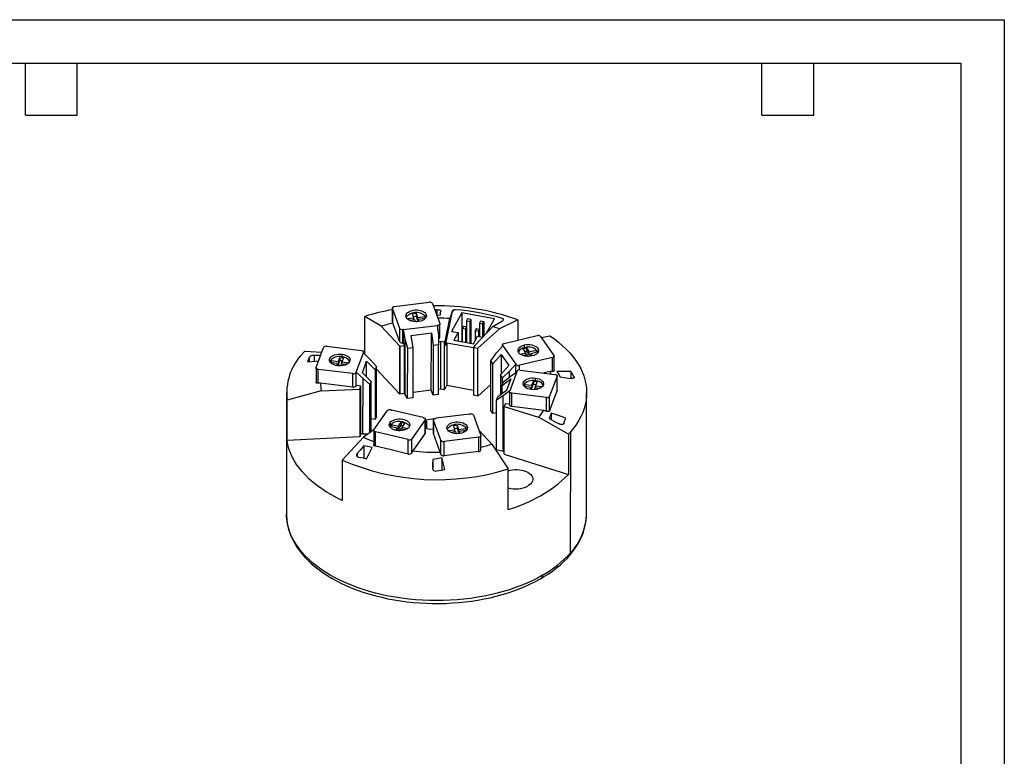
# Model space of a CAD drawing. Header units: millimetres. Extents: x 0 to 279, y 0 to 216.
# Tile 3 of 3: x 135 to 279, y 108 to 216. Entities that reach past the tile are written whole.
import ezdxf

# ---------------------------------------------------------------- set-up
doc = ezdxf.new("R2010")
doc.units = ezdxf.units.MM
doc.layers.add('TEXT', color=140, linetype='Continuous', lineweight=25)

msp = doc.modelspace()

# ---------------------------------------------------------------- linework, layer by layer
at = {"color": 7, "linetype": 'Continuous'}
for p, q in [((0, 215.9), (279.4, 215.9)), ((279.4, 215.9), (279.4, 0))]:
    msp.add_line(p, q, dxfattribs=at)
for p, q in [((189.69, 173.66), (189.69, 171.6)), ((190.78, 170.67), (189.7, 173.61)), ((189.7, 171.57), (189.7, 173.61)), ((190.01, 173.88), (195.1, 174.5)), ((195.57, 174.32), (196.65, 171.38)), ((196.2, 173.4), (195.92, 173.38)), ((196.2, 173.4), (196.2, 172.61)), ((185.67, 166.86), (185.68, 172.42)), ((188.06, 170.97), (185.68, 172.42)), ((191.85, 172.09), (192.86, 172.21)), ((192.97, 171.9), (192.25, 171.81)), ((192.63, 172.82), (193.16, 172.88)), ((192.86, 172.21), (192.63, 172.82)), ((192.79, 172.4), (193.16, 172.44)), ((192.86, 171.89), (192.86, 172.21)), ((193.07, 171.63), (192.97, 171.9)), ((193.16, 172.88), (193.38, 172.27)), ((193.16, 172.88), (193.16, 172.44)), ((193.16, 172.44), (193.38, 171.83)), ((193.38, 172.27), (194.44, 172.4)), ((193.38, 172.27), (193.38, 171.83)), ((193.38, 171.83), (193.5, 171.84)), ((194.5, 172.09), (193.5, 171.97)), ((193.5, 171.97), (193.61, 171.66)), ((193.5, 171.65), (193.5, 171.97)), ((194.44, 172.4), (194.54, 172.13)), ((194.44, 172.4), (194.44, 172.08)), ((194.64, 172.67), (194.64, 172.31)), ((196.2, 172.59), (196.73, 172.63)), ((197.49, 168.16), (198.45, 172.99)), ((197.49, 168.97), (198.11, 172.09)), ((198.45, 173.15), (198.11, 172.09)), ((199.9, 172.96), (198.37, 170.21)), ((198.45, 172.99), (198.45, 173.15)), ((199.9, 172.96), (199.89, 168.72)), ((204.66, 172.08), (199.9, 172.96)), ((200.71, 172.06), (200.55, 171.78)), ((200.55, 171.78), (201.03, 171.69)), ((200.55, 171.78), (200.55, 170.87)), ((201.18, 171.97), (200.71, 172.06)), ((201.03, 171.69), (201.18, 171.97)), ((201.18, 171.97), (201.18, 168.48)), ((203.47, 169.94), (204.66, 172.08)), ((204.41, 170.92), (205.85, 171.78)), ((208.08, 171.93), (205.38, 170.59)), ((208.08, 171.93), (208.08, 168.94)), ((188.06, 170.97), (190.8, 168.06)), ((189.7, 171.57), (189.7, 171.6)), ((190.78, 168.71), (189.78, 171.44)), ((190.78, 168.71), (190.78, 170.67)), ((191.35, 170.5), (191.25, 170.49)), ((191.25, 168.53), (191.25, 170.49)), ((191.35, 170.5), (196.24, 171.1)), ((191.56, 169.09), (191.35, 170.5)), ((191.35, 168.54), (191.35, 170.5)), ((196.34, 171.11), (196.24, 171.1)), ((196.24, 171.1), (196.45, 169.68)), ((196.34, 170.43), (196.34, 171.11)), ((196.66, 169.37), (196.66, 171.33)), ((200.1, 170.96), (199.94, 170.68)), ((199.94, 170.68), (200.42, 170.59)), ((199.94, 170.68), (199.94, 168.71)), ((200.57, 170.87), (200.1, 170.96)), ((200.42, 170.59), (200.57, 170.87)), ((200.42, 170.59), (200.42, 168.62)), ((200.57, 170.87), (200.57, 168.59)), ((201.03, 171.69), (201.03, 168.51)), ((204.41, 170.92), (201.78, 168.18)), ((202, 170.6), (201.85, 170.33)), ((201.85, 170.33), (202.32, 170.24)), ((201.85, 170.33), (201.85, 168.9)), ((202.48, 170.51), (202, 170.6)), ((202.23, 167.77), (205.38, 170.59)), ((202.32, 170.24), (202.48, 170.51)), ((202.61, 171.7), (202.46, 171.43)), ((202.46, 171.43), (202.93, 171.34)), ((202.46, 171.43), (202.46, 170.52)), ((202.48, 170.51), (202.48, 169.45)), ((203.09, 171.61), (202.61, 171.7)), ((202.93, 171.34), (203.09, 171.61)), ((202.93, 171.34), (202.93, 169.38)), ((203.09, 171.61), (203.08, 169.54)), ((191.55, 160.96), (191.56, 169.09)), ((191.94, 167.7), (191.56, 169.09)), ((192.47, 169.63), (195.41, 169.99)), ((192.74, 167.8), (192.47, 169.63)), ((195.4, 161.6), (195.41, 169.99)), ((195.41, 169.99), (195.68, 168.16)), ((196.45, 169.68), (196.48, 168.25)), ((197.33, 168.68), (197.49, 168.97)), ((197.49, 168.16), (197.49, 168.97)), ((198.37, 170.21), (199.32, 170.04)), ((199.32, 170.04), (198.71, 168.94)), ((198.71, 168.94), (201.57, 168.41)), ((199.32, 170.04), (199.32, 168.82)), ((201.57, 168.41), (202.18, 169.51)), ((202.18, 169.51), (202.92, 169.37)), ((202.32, 170.24), (202.32, 169.48)), ((206.09, 168.47), (210.91, 169.6)), ((211.43, 169.47), (213.38, 166.68)), ((211.54, 169.31), (212.78, 169.57)), ((178.52, 164.93), (179.59, 167.87)), ((180.07, 168.05), (185.15, 167.42)), ((190.8, 168.06), (190.79, 161.04)), ((190.8, 168.06), (191.49, 168.15)), ((190.8, 168.06), (190.8, 168.06)), ((190.8, 161.04), (190.8, 168.06)), ((191.35, 168.54), (191.25, 168.53)), ((191.49, 168.15), (191.35, 168.54)), ((191.49, 161.13), (191.49, 168.15)), ((191.93, 160.41), (191.94, 167.7)), ((192.74, 167.8), (191.94, 167.7)), ((192.74, 160.51), (192.74, 167.8)), ((195.68, 168.16), (195.67, 160.87)), ((196.48, 168.25), (195.68, 168.16)), ((196.47, 168.75), (196.74, 168.78)), ((196.48, 160.97), (196.48, 168.25)), ((196.74, 168.78), (197.33, 168.68)), ((196.74, 168.78), (196.74, 161.77)), ((197.32, 161.66), (197.33, 168.68)), ((197.69, 168.52), (197.49, 168.16)), ((201.61, 167.79), (197.69, 168.52)), ((197.69, 168.52), (197.69, 162.32)), ((201.78, 168.18), (201.61, 167.88)), ((201.61, 167.88), (202.23, 167.77)), ((201.61, 167.88), (201.61, 160.86)), ((202.22, 160.75), (202.23, 167.77)), ((204.97, 167.06), (205.9, 168.12)), ((205.84, 168.26), (205.84, 168.04)), ((205.9, 168.12), (205.86, 168.17)), ((205.86, 168.07), (205.86, 168.17)), ((205.9, 168.12), (207.78, 165.44)), ((208.86, 167.68), (209.36, 167.8)), ((209.27, 167.1), (208.86, 167.68)), ((209.06, 167.82), (209.06, 168.23)), ((209.36, 167.8), (209.77, 167.22)), ((209.36, 167.8), (209.36, 167.36)), ((209.77, 167.22), (210.77, 167.45)), ((210.77, 167.45), (210.97, 167.16)), ((210.77, 167.45), (210.77, 167.12)), ((176.84, 167.32), (179.33, 167.16)), ((177.5, 166.4), (177.5, 165.77)), ((178.21, 166.71), (178.21, 165.84)), ((181.78, 165.81), (182, 166.42)), ((182, 166.42), (182.53, 166.36)), ((182, 166.42), (182, 165.98)), ((182.3, 166.88), (182.3, 166.48)), ((182.53, 166.36), (182.31, 165.75)), ((184.41, 164.26), (185.44, 167.09)), ((185.46, 167.15), (185.44, 167.09)), ((185.44, 167.09), (186.42, 166.12)), ((185.46, 167.07), (185.46, 167.15)), ((185.47, 167.06), (185.47, 167.19)), ((186.42, 166.12), (187.36, 165.06)), ((204.11, 165.9), (204.97, 167.06)), ((204.42, 165.46), (205.63, 166.84)), ((205.63, 166.84), (205.62, 163.94)), ((205.63, 166.84), (206.75, 165.23)), ((213.15, 166.38), (208.33, 165.26)), ((208.42, 166.91), (209.27, 167.1)), ((209.47, 166.81), (208.87, 166.67)), ((209.13, 167.3), (209.36, 167.36)), ((209.27, 167.1), (209.27, 166.77)), ((209.36, 167.36), (209.77, 166.78)), ((209.65, 166.56), (209.47, 166.81)), ((209.77, 166.78), (209.77, 167.22)), ((209.77, 166.78), (209.97, 166.83)), ((210.97, 167.16), (209.97, 166.93)), ((209.97, 166.93), (210.19, 166.62)), ((209.97, 166.93), (209.97, 166.58)), ((213.15, 164.34), (213.15, 166.38)), ((213.4, 164.48), (213.41, 166.59)), ((178.51, 164.88), (178.51, 162.77)), ((178.82, 162.62), (178.83, 164.65)), ((183.91, 164.03), (178.83, 164.65)), ((180.63, 165.68), (180.72, 165.94)), ((181.67, 165.51), (180.66, 165.63)), ((180.72, 165.94), (181.78, 165.81)), ((180.72, 165.94), (180.72, 165.62)), ((181.56, 165.21), (181.67, 165.51)), ((181.67, 165.19), (181.67, 165.51)), ((181.67, 165.39), (181.78, 165.37)), ((181.78, 165.37), (182, 165.98)), ((181.78, 165.81), (181.78, 165.37)), ((182, 165.98), (182.38, 165.94)), ((182.2, 165.44), (182.1, 165.17)), ((182.92, 165.36), (182.2, 165.44)), ((182.31, 165.75), (183.31, 165.63)), ((182.31, 165.43), (182.31, 165.75)), ((185.3, 164.16), (185.92, 165.85)), ((185.92, 165.85), (187.19, 164.6)), ((185.92, 163.55), (185.92, 165.85)), ((187.36, 165.06), (187.19, 164.6)), ((187.19, 164.6), (187.19, 157.31)), ((187.35, 157.77), (187.36, 165.06)), ((187.36, 164.7), (190.79, 161.04)), ((204.42, 165.46), (204.11, 165.9)), ((204.11, 158.61), (204.11, 165.9)), ((204.41, 158.17), (204.42, 165.46)), ((206.75, 165.23), (205.54, 163.85)), ((207.78, 165.44), (206.85, 164.38)), ((207.77, 164.19), (207.78, 165.44)), ((207.81, 165.38), (207.78, 165.44)), ((207.81, 164.22), (207.81, 165.38)), ((208.33, 164.56), (208.33, 165.26)), ((208.44, 164.55), (213.53, 163.93)), ((183.91, 162.07), (183.91, 164.03)), ((184.41, 164.26), (184.39, 164.21)), ((184.39, 162.25), (184.39, 164.21)), ((185.39, 163.3), (184.41, 164.26)), ((184.41, 162.3), (184.41, 164.26)), ((186.57, 162.9), (185.3, 164.16)), ((185.38, 155.17), (185.39, 163.3)), ((186.4, 162.43), (185.39, 163.3)), ((205.85, 163.41), (205.54, 163.85)), ((205.54, 163.85), (205.54, 160.9)), ((205.78, 162.31), (207.05, 163.25)), ((206.85, 164.38), (205.85, 163.41)), ((205.85, 162.51), (205.85, 163.41)), ((205.95, 162.77), (206.97, 163.59)), ((207.05, 163.25), (206.43, 161.55)), ((206.85, 163.5), (206.85, 164.38)), ((207.94, 164.32), (206.91, 161.49)), ((206.97, 163.59), (207.94, 164.32)), ((207.94, 164.32), (207.97, 164.38)), ((210.67, 162.98), (210.67, 163.39)), ((212.81, 164.34), (211.89, 164.13)), ((213.83, 163.65), (212.75, 160.71)), ((213.83, 161.54), (213.83, 163.65)), ((213.84, 161.59), (213.84, 163.7)), ((215.84, 164.34), (215.84, 163.34)), ((216.31, 163.62), (216.31, 163.42)), ((183.91, 162.07), (179.18, 162.65)), ((179.24, 161.49), (184.92, 161.77)), ((184.41, 162.3), (184.39, 162.25)), ((185.09, 162.22), (184.41, 162.3)), ((184.92, 161.77), (185.09, 162.22)), ((184.92, 161.77), (184.92, 154.76)), ((185.08, 155.2), (185.09, 162.22)), ((186.39, 155.36), (186.4, 162.43)), ((186.57, 162.9), (186.4, 162.43)), ((186.57, 155.62), (186.57, 162.9)), ((196.74, 161.77), (196.48, 161.73)), ((197.32, 161.66), (196.74, 161.77)), ((197.32, 161.66), (197.69, 162.32)), ((197.69, 162.32), (201.61, 161.59)), ((204.11, 162.44), (202.22, 160.75)), ((205.78, 162.31), (205.95, 162.77)), ((205.78, 161.07), (205.78, 162.31)), ((209, 162.18), (209.09, 162.45)), ((210.04, 162.02), (209.03, 162.14)), ((209.09, 162.45), (210.15, 162.32)), ((209.09, 162.45), (209.09, 162.13)), ((209.93, 161.71), (210.04, 162.02)), ((210.04, 161.7), (210.04, 162.02)), ((210.04, 161.89), (210.15, 161.88)), ((210.15, 162.32), (210.38, 162.93)), ((210.15, 161.88), (210.38, 162.49)), ((210.15, 162.32), (210.15, 161.88)), ((210.38, 162.93), (210.9, 162.87)), ((210.38, 162.93), (210.38, 162.49)), ((210.38, 162.49), (210.75, 162.44)), ((210.57, 161.95), (210.47, 161.68)), ((211.29, 161.86), (210.57, 161.95)), ((210.9, 162.87), (210.68, 162.26)), ((210.68, 162.26), (211.68, 162.13)), ((210.68, 161.94), (210.68, 162.26)), ((174.17, 161.26), (174.16, 143.5)), ((179.24, 161.49), (174.26, 160.15)), ((190.79, 161.04), (190.8, 161.04)), ((191.49, 161.13), (190.8, 161.04)), ((191.55, 160.96), (191.49, 161.13)), ((191.93, 160.41), (191.55, 160.96)), ((192.74, 160.51), (191.93, 160.41)), ((195.4, 161.6), (192.74, 161.28)), ((195.67, 160.87), (195.4, 161.6)), ((196.48, 160.97), (195.67, 160.87)), ((202.22, 160.75), (201.61, 160.86)), ((205.93, 160.77), (204.98, 160.14)), ((204.98, 160.14), (205.16, 160.61)), ((206.43, 161.55), (205.16, 160.61)), ((205.92, 152.64), (205.93, 160.77)), ((206.91, 161.49), (205.93, 160.77)), ((206.88, 161.39), (206.87, 159.43)), ((206.88, 161.44), (206.91, 161.49)), ((212.28, 160.53), (207.19, 161.16)), ((207.19, 159.2), (207.19, 161.16)), ((212.28, 158.5), (212.28, 160.53)), ((212.75, 158.6), (212.75, 160.71)), ((218.16, 143.46), (218.17, 161.22)), ((174.25, 154.22), (174.26, 160.15)), ((204.98, 152.86), (204.98, 160.14)), ((206.22, 159.62), (206.07, 159.22)), ((206.07, 152.21), (206.07, 159.22)), ((206.07, 159.22), (211.11, 157.64)), ((206.87, 159.54), (206.22, 159.62)), ((211.92, 158.62), (207.19, 159.2)), ((187.19, 157.31), (186.57, 157.39)), ((186.99, 155.79), (188.94, 158.57)), ((187.35, 157.77), (187.19, 157.31)), ((189.46, 158.7), (189.55, 158.68)), ((194.19, 157.59), (189.55, 158.68)), ((194.19, 157.59), (194.28, 157.57)), ((194.53, 155.4), (194.53, 157.36)), ((196.02, 157.48), (196.12, 157.49)), ((201.01, 158.09), (196.12, 157.49)), ((201.01, 158.09), (201.11, 158.1)), ((201.58, 157.93), (202.67, 154.99)), ((204.41, 158.17), (204.11, 158.61)), ((204.98, 158.31), (204.41, 158.17)), ((215.51, 155.16), (211.11, 157.64)), ((212.96, 158.26), (212.96, 157.3)), ((189.29, 156.33), (189.35, 156.45)), ((189.35, 156.85), (189.35, 156.45)), ((189.39, 156.27), (189.59, 156.56)), ((190.39, 156.03), (189.39, 156.27)), ((189.59, 156.56), (190.59, 156.32)), ((189.59, 156.56), (189.59, 156.22)), ((190.18, 155.73), (190.39, 156.03)), ((190.39, 156.03), (190.39, 155.69)), ((190.39, 155.93), (190.59, 155.88)), ((190.59, 156.32), (191, 156.9)), ((190.59, 155.88), (191, 156.46)), ((190.59, 155.88), (190.59, 156.32)), ((190.89, 155.92), (190.71, 155.66)), ((191.49, 155.78), (190.89, 155.92)), ((191, 156.9), (191.5, 156.79)), ((191, 156.9), (191, 156.46)), ((191, 156.46), (191.24, 156.41)), ((191.5, 156.79), (191.1, 156.21)), ((191.1, 156.21), (191.94, 156.01)), ((191.1, 156.21), (191.1, 155.87)), ((194.5, 157.27), (192.55, 154.49)), ((194.5, 155.31), (194.5, 157.27)), ((194.56, 157.28), (194.53, 157.31)), ((195.19, 155.84), (194.53, 155.99)), ((194.56, 155.98), (194.56, 157.28)), ((194.77, 157.01), (194.56, 157.28)), ((194.77, 155.93), (194.77, 157.01)), ((195.71, 155.9), (195.19, 155.84)), ((195.71, 157.26), (195.71, 155.3)), ((195.71, 155.25), (195.72, 157.21)), ((196.8, 154.27), (195.72, 157.21)), ((198.65, 156.42), (199.17, 156.48)), ((198.87, 155.81), (198.65, 156.42)), ((198.8, 156), (199.17, 156.04)), ((199.17, 156.48), (199.4, 155.87)), ((199.17, 156.48), (199.17, 156.04)), ((199.17, 156.04), (199.4, 155.43)), ((199.4, 155.87), (200.45, 156)), ((200.45, 156), (200.55, 155.73)), ((200.45, 156), (200.45, 155.68)), ((200.66, 155.91), (200.66, 156.28)), ((184.92, 154.76), (174.25, 154.22)), ((182.33, 151.37), (185.48, 154.71)), ((185.08, 155.2), (184.92, 154.76)), ((185.38, 155.17), (185.08, 155.2)), ((186.1, 155.15), (185.38, 155.17)), ((186.99, 155.79), (185.48, 154.71)), ((186.57, 155.62), (186.5, 155.44)), ((186.96, 155.7), (186.96, 153.63)), ((192.03, 154.36), (187.21, 155.49)), ((187.21, 153.38), (187.21, 155.49)), ((192.55, 152.45), (192.55, 154.49)), ((194.5, 155.31), (192.69, 152.72)), ((196.72, 152.52), (195.71, 155.25)), ((202.36, 154.71), (197.27, 154.09)), ((197.87, 155.69), (198.87, 155.81)), ((198.98, 155.5), (198.26, 155.42)), ((198.87, 155.49), (198.87, 155.81)), ((199.08, 155.23), (198.98, 155.5)), ((199.4, 155.87), (199.4, 155.43)), ((199.4, 155.43), (199.51, 155.45)), ((200.52, 155.69), (199.51, 155.57)), ((199.51, 155.57), (199.62, 155.27)), ((199.51, 155.25), (199.51, 155.57)), ((202.36, 152.6), (202.36, 154.71)), ((204.29, 153.7), (202.4, 155.7)), ((202.67, 152.88), (202.67, 154.94)), ((215.51, 155.16), (215.5, 149.24)), ((215.82, 137.77), (215.84, 155.53)), ((185.49, 153.45), (185.49, 151.65)), ((192.03, 152.25), (192.03, 154.36)), ((196.8, 152.23), (196.8, 154.27)), ((197.27, 151.98), (197.27, 154.09)), ((204.29, 153.7), (206.67, 150.06)), ((184.52, 152.34), (184.52, 151.9)), ((196.94, 151.68), (196.94, 149.89)), ((205.92, 152.64), (204.98, 152.86)), ((206.07, 152.62), (205.92, 152.64)), ((206.07, 152.21), (215.5, 149.24)), ((182.33, 151.37), (182.32, 145.45)), ((195.64, 151.47), (195.64, 149.95)), ((206.67, 144.14), (206.67, 150.06))]:
    msp.add_line(p, q)
at = {"flags": 128}
for points in [[(189.7, 173.61), (189.69, 173.65), (189.7, 173.7), (189.72, 173.74), (189.76, 173.78), (189.81, 173.82), (189.87, 173.85), (189.94, 173.87), (190.01, 173.88)], [(191.71, 172.32), (191.68, 172.48), (191.7, 172.63), (191.77, 172.79), (191.88, 172.93), (192.04, 173.06), (192.24, 173.17), (192.48, 173.26), (192.73, 173.32), (193, 173.36), (193.28, 173.36), (193.55, 173.33), (193.81, 173.28), (194.05, 173.2), (194.26, 173.09), (194.43, 172.97), (194.56, 172.83), (194.64, 172.67)], [(196.2, 173.4), (196.32, 173.4), (196.43, 173.4), (196.54, 173.38), (196.63, 173.36), (196.71, 173.33), (196.76, 173.29), (196.8, 173.25), (196.8, 173.21)], [(196.73, 172.63), (196.77, 172.95), (196.8, 173.21)], [(194.64, 172.67), (194.68, 172.51), (194.66, 172.35), (194.59, 172.2), (194.47, 172.06), (194.31, 171.93), (194.11, 171.81), (193.88, 171.73), (193.62, 171.67), (193.35, 171.63), (193.07, 171.63), (192.8, 171.66), (192.54, 171.71), (192.3, 171.79), (192.09, 171.9), (191.92, 172.02), (191.79, 172.16), (191.71, 172.32)], [(189.78, 171.44), (189.74, 171.51), (189.7, 171.57)], [(196.65, 171.38), (196.66, 171.34), (196.65, 171.29), (196.63, 171.25), (196.59, 171.21), (196.54, 171.17), (196.48, 171.14), (196.42, 171.12), (196.34, 171.11)], [(212.78, 169.57), (213.44, 169.11), (214.06, 168.63), (214.65, 168.13), (215.19, 167.62), (215.69, 167.1), (216.15, 166.56), (216.56, 166), (216.93, 165.44), (217.25, 164.87), (217.53, 164.29), (217.75, 163.71), (217.93, 163.11), (218.06, 162.52), (218.14, 161.92), (218.17, 161.32), (218.16, 160.72), (218.09, 160.12), (217.97, 159.52), (217.81, 158.93), (217.6, 158.34), (217.34, 157.76), (217.03, 157.19), (216.68, 156.62), (216.28, 156.07), (215.84, 155.53)], [(205.86, 168.17), (205.84, 168.21), (205.84, 168.26), (205.84, 168.31), (205.87, 168.35), (205.91, 168.39), (205.96, 168.42), (206.02, 168.45), (206.09, 168.47)], [(210.18, 166.62), (209.92, 166.58), (209.64, 166.56), (209.37, 166.57), (209.1, 166.61), (208.85, 166.68), (208.63, 166.78), (208.44, 166.89), (208.29, 167.03), (208.18, 167.18), (208.13, 167.33), (208.13, 167.49), (208.17, 167.65), (208.27, 167.8), (208.41, 167.94), (208.59, 168.06), (208.81, 168.16), (209.06, 168.23)], [(209.06, 168.23), (209.32, 168.28), (209.6, 168.29), (209.87, 168.28), (210.14, 168.24), (210.39, 168.17), (210.61, 168.07), (210.8, 167.96), (210.95, 167.82), (211.06, 167.67), (211.11, 167.52), (211.12, 167.36), (211.07, 167.2), (210.97, 167.05), (210.83, 166.91), (210.65, 166.79), (210.43, 166.69), (210.18, 166.62)], [(177.5, 166.4), (177.35, 166.03), (177.23, 165.74)], [(179.15, 166.67), (178.86, 166.68), (178.21, 166.71)], [(181.68, 165.19), (181.42, 165.24), (181.17, 165.31), (180.95, 165.41), (180.77, 165.53), (180.63, 165.67), (180.54, 165.82), (180.49, 165.98), (180.5, 166.14), (180.56, 166.29), (180.66, 166.44), (180.81, 166.58), (181.01, 166.69), (181.23, 166.78), (181.48, 166.85), (181.75, 166.89), (182.03, 166.9), (182.3, 166.88)], [(182.3, 166.88), (182.56, 166.84), (182.81, 166.76), (183.03, 166.66), (183.21, 166.54), (183.35, 166.4), (183.44, 166.25), (183.49, 166.1), (183.48, 165.94), (183.42, 165.78), (183.32, 165.63), (183.17, 165.5), (182.97, 165.38), (182.75, 165.29), (182.5, 165.22), (182.23, 165.18), (181.95, 165.17), (181.68, 165.19)], [(185.15, 167.42), (185.23, 167.41), (185.3, 167.38), (185.36, 167.36), (185.41, 167.32), (185.44, 167.28), (185.46, 167.24), (185.47, 167.19), (185.46, 167.15)], [(213.38, 166.68), (213.4, 166.64), (213.41, 166.59), (213.4, 166.55), (213.37, 166.5), (213.34, 166.46), (213.29, 166.43), (213.22, 166.4), (213.15, 166.38)], [(177.23, 165.74), (178.47, 165.86), (178.87, 165.9)], [(178.83, 164.65), (178.75, 164.67), (178.68, 164.69), (178.62, 164.72), (178.57, 164.75), (178.54, 164.79), (178.52, 164.84), (178.51, 164.88), (178.52, 164.93)], [(210.05, 161.7), (209.78, 161.74), (209.54, 161.82), (209.32, 161.92), (209.14, 162.04), (209, 162.18), (208.91, 162.33), (208.86, 162.49), (208.87, 162.65), (208.93, 162.8), (209.03, 162.95), (209.19, 163.08), (209.38, 163.2), (209.6, 163.29), (209.85, 163.36), (210.12, 163.4), (210.4, 163.41), (210.67, 163.39)], [(210.67, 163.39), (210.94, 163.34), (211.18, 163.27), (211.4, 163.17), (211.58, 163.05), (211.72, 162.91), (211.81, 162.76), (211.86, 162.6), (211.85, 162.44), (211.79, 162.29), (211.69, 162.14), (211.53, 162), (211.34, 161.89), (211.12, 161.8), (210.87, 161.73), (210.6, 161.69), (210.32, 161.68), (210.05, 161.7)], [(212.93, 164), (212.91, 164.05), (212.81, 164.34)], [(213.15, 164.34), (212.96, 164.34), (212.81, 164.34)], [(213.4, 164.48), (213.4, 164.48), (213.39, 164.44), (213.37, 164.41), (213.28, 164.36), (213.15, 164.34)], [(213.53, 163.93), (213.6, 163.91), (213.67, 163.89), (213.73, 163.86), (213.78, 163.83), (213.81, 163.78), (213.84, 163.74), (213.84, 163.7), (213.83, 163.65)], [(215.84, 164.34), (214.67, 164.34), (213.8, 164.34)], [(213.8, 164.34), (214.08, 163.91), (214.3, 163.57)], [(214.3, 163.57), (215.19, 163.44), (215.91, 163.33)], [(216.31, 163.62), (216.05, 164.03), (215.84, 164.34)], [(216.31, 163.62), (216.34, 163.55), (216.35, 163.49), (216.33, 163.43), (216.28, 163.38), (216.21, 163.35), (216.12, 163.33), (216.02, 163.32), (215.91, 163.33)], [(178.82, 162.62), (178.68, 162.62), (178.57, 162.66), (178.54, 162.69), (178.51, 162.73), (178.51, 162.77)], [(179.18, 162.65), (178.98, 162.63), (178.82, 162.62)], [(207.19, 161.16), (207.12, 161.18), (207.05, 161.2), (206.99, 161.23), (206.94, 161.26), (206.9, 161.3), (206.88, 161.35), (206.88, 161.39), (206.88, 161.44)], [(213.83, 161.54), (213.23, 159.94), (212.75, 158.6)], [(213.84, 161.59), (213.84, 161.58), (213.83, 161.54)], [(207.19, 159.2), (207.12, 159.22), (207.05, 159.24), (206.99, 159.27), (206.94, 159.3), (206.9, 159.34), (206.88, 159.39), (206.87, 159.43)], [(189.35, 156.85), (189.48, 157), (189.65, 157.12), (189.86, 157.23), (190.1, 157.31), (190.35, 157.37), (190.63, 157.39), (190.9, 157.39), (191.18, 157.36), (191.43, 157.3), (191.67, 157.21), (191.87, 157.1), (192.03, 156.97), (192.15, 156.83), (192.22, 156.67), (192.24, 156.52), (192.21, 156.36), (192.14, 156.2)], [(194.28, 157.57), (194.35, 157.55), (194.41, 157.52), (194.46, 157.49), (194.5, 157.45), (194.52, 157.4), (194.53, 157.36), (194.52, 157.31), (194.5, 157.27)], [(195.72, 157.21), (195.71, 157.25), (195.71, 157.3), (195.74, 157.34), (195.77, 157.38), (195.82, 157.42), (195.88, 157.45), (195.95, 157.47), (196.02, 157.48)], [(212.28, 158.5), (212.08, 158.57), (211.92, 158.62)], [(212.75, 158.6), (212.73, 158.56), (212.69, 158.52), (212.64, 158.49), (212.58, 158.47), (212.43, 158.46), (212.28, 158.5)], [(212.96, 158.26), (212.81, 157.81), (212.69, 157.45)], [(212.69, 157.45), (213.48, 157.02), (214.14, 156.67)], [(215.11, 157.52), (213.88, 157.95), (212.96, 158.26)], [(214.85, 156.76), (215, 157.19), (215.11, 157.52)], [(192.14, 156.2), (192.01, 156.06), (191.84, 155.93), (191.63, 155.83), (191.39, 155.75), (191.13, 155.69), (190.86, 155.66), (190.58, 155.67), (190.31, 155.7), (190.06, 155.76), (189.82, 155.85), (189.62, 155.95), (189.46, 156.08), (189.34, 156.23), (189.27, 156.38), (189.24, 156.54), (189.27, 156.7), (189.35, 156.85)], [(197.72, 155.92), (197.69, 156.08), (197.71, 156.24), (197.78, 156.39), (197.9, 156.54), (198.06, 156.67), (198.26, 156.78), (198.49, 156.86), (198.75, 156.92), (199.02, 156.96), (199.29, 156.96), (199.57, 156.94), (199.83, 156.88), (200.07, 156.8), (200.27, 156.7), (200.45, 156.57), (200.58, 156.43), (200.66, 156.28)], [(200.66, 156.28), (200.69, 156.12), (200.67, 155.96), (200.6, 155.8), (200.49, 155.66), (200.32, 155.53), (200.12, 155.42), (199.89, 155.33), (199.64, 155.27), (199.37, 155.24), (199.09, 155.23), (198.82, 155.26), (198.56, 155.31), (198.32, 155.39), (198.11, 155.5), (197.94, 155.62), (197.81, 155.76), (197.72, 155.92)], [(214.85, 156.76), (214.82, 156.7), (214.75, 156.64), (214.67, 156.6), (214.57, 156.58), (214.47, 156.58), (214.36, 156.59), (214.24, 156.63), (214.14, 156.67)], [(187.21, 155.49), (187.14, 155.51), (187.08, 155.54), (187.03, 155.57), (186.99, 155.61), (186.97, 155.65), (186.96, 155.7), (186.97, 155.74), (186.99, 155.79)], [(194.53, 155.4), (194.52, 155.35), (194.5, 155.31)], [(195.71, 155.25), (195.71, 155.29), (195.71, 155.3)], [(202.67, 154.99), (202.67, 154.94), (202.67, 154.9), (202.65, 154.85), (202.61, 154.81), (202.56, 154.78), (202.5, 154.75), (202.43, 154.72), (202.36, 154.71)], [(182.32, 145.45), (181.53, 145.83), (180.77, 146.25), (180.05, 146.68), (179.36, 147.13), (178.71, 147.59), (178.1, 148.08), (177.52, 148.58), (176.99, 149.1), (176.5, 149.63), (176.06, 150.17), (175.66, 150.72), (175.31, 151.29), (175, 151.86), (174.74, 152.45), (174.53, 153.03), (174.37, 153.63), (174.25, 154.22)], [(185.49, 153.45), (184.96, 152.84), (184.52, 152.34)], [(186.72, 153.22), (186.04, 153.35), (185.49, 153.45)], [(185.9, 151.57), (186.37, 152.52), (186.72, 153.22)], [(187.21, 153.38), (187.14, 153.4), (187.08, 153.43), (187.03, 153.47), (186.99, 153.52), (186.96, 153.63), (186.96, 153.63)], [(192.03, 152.25), (189.33, 152.92), (187.21, 153.38)], [(184.73, 151.79), (185.39, 151.67), (185.9, 151.57)], [(192.69, 152.72), (192.61, 152.57), (192.55, 152.45)], [(196.94, 151.68), (196.22, 151.56), (195.64, 151.47)], [(196.8, 152.23), (196.75, 152.39), (196.72, 152.52)], [(197.4, 149.96), (197.14, 150.95), (196.94, 151.68)], [(202.36, 152.6), (199.51, 152.29), (197.27, 151.98)], [(195.64, 151.47), (195.6, 150.75), (195.56, 150.17)], [(196.17, 149.77), (196.86, 149.88), (197.4, 149.96)], [(206.67, 149.81), (206.98, 149.89), (207.32, 149.95), (207.66, 149.98), (208.01, 149.98), (208.36, 149.95), (208.69, 149.89), (209.01, 149.81), (209.3, 149.7), (209.56, 149.57), (209.79, 149.41), (209.98, 149.24), (210.13, 149.06), (210.22, 148.87), (210.27, 148.67), (210.27, 148.47), (210.22, 148.27), (210.13, 148.07), (209.98, 147.89), (209.79, 147.72), (209.56, 147.57)], [(174.16, 143.55), (174.16, 143.27), (174.2, 142.69), (174.28, 142.12), (174.4, 141.55), (174.56, 140.98), (174.76, 140.42), (175, 139.86), (175.28, 139.31), (175.61, 138.76), (175.97, 138.23), (176.37, 137.7), (176.82, 137.19), (177.29, 136.69), (177.81, 136.2), (178.36, 135.73), (178.95, 135.27), (179.56, 134.83), (180.21, 134.4), (180.89, 134), (181.6, 133.61), (182.34, 133.24), (183.1, 132.89), (183.89, 132.56), (184.7, 132.26), (185.53, 131.97), (186.38, 131.71), (187.25, 131.47), (188.13, 131.25), (189.03, 131.05), (189.94, 130.88), (190.87, 130.73), (191.8, 130.61), (192.75, 130.51), (193.69, 130.43), (194.65, 130.38), (195.6, 130.35), (196.56, 130.35), (197.52, 130.37), (198.47, 130.42), (199.42, 130.49), (200.36, 130.58), (201.3, 130.7), (202.22, 130.85), (203.14, 131.01), (204.04, 131.2), (204.93, 131.42), (205.8, 131.65), (206.65, 131.91), (207.48, 132.19), (208.3, 132.5), (209.09, 132.82), (209.85, 133.17), (210.6, 133.53), (211.31, 133.91), (211.51, 134.03)], [(211.71, 134.48), (210.98, 134.08), (210.21, 133.69), (209.41, 133.33), (208.59, 132.99), (207.73, 132.67), (206.86, 132.37), (205.96, 132.1), (205.04, 131.85), (204.1, 131.62), (203.14, 131.42), (202.17, 131.25), (201.18, 131.1), (200.19, 130.98), (199.18, 130.89), (198.17, 130.82), (197.16, 130.78), (196.14, 130.77), (195.12, 130.78), (194.11, 130.83), (193.1, 130.9), (192.09, 130.99), (191.1, 131.11), (190.11, 131.26), (189.14, 131.44), (188.18, 131.64), (187.24, 131.87), (186.32, 132.12), (185.42, 132.39), (184.55, 132.69), (183.7, 133.01), (182.87, 133.36), (182.07, 133.72), (181.31, 134.11), (180.57, 134.52), (179.87, 134.95), (179.21, 135.39), (178.58, 135.85), (177.98, 136.33), (177.43, 136.82), (176.92, 137.33), (176.44, 137.85), (176.01, 138.39), (175.63, 138.93), (175.28, 139.48), (174.98, 140.05), (174.73, 140.62), (174.52, 141.19), (174.36, 141.77), (174.25, 142.36), (174.18, 142.94), (174.16, 143.5)], [(211.51, 134.03), (211.87, 134.24), (212.53, 134.66), (213.16, 135.1), (213.76, 135.55), (214.32, 136.02), (214.85, 136.5), (215.35, 137), (215.81, 137.52), (216.22, 138.04), (216.6, 138.58), (216.94, 139.13), (217.24, 139.68), (217.5, 140.25), (217.71, 140.81), (217.88, 141.39), (218.01, 141.96), (218.1, 142.54), (218.15, 143.12), (218.15, 143.42)], [(218.16, 143.46), (218.16, 143.44), (218.16, 143.42)]]:
    msp.add_lwpolyline(points, dxfattribs=at)
for centre, radius, start, end in [((195.36, 141.27), 32.63, 99.997, 107.2633), ((195.21, 174.06), 0.45, 35.0946, 103.6172), ((196.38, 139.27), 34.69, 70.2787, 91.1047), ((198.91, 172.84), 0.556, 93.5458, 146.0498), ((199.05, 172.79), 0.634, 105.9747, 161.6917), ((196.52, 141.08), 32.4, 73.1295, 85.8182), ((193.18, 171.17), 1.84, 37.4768, 142.4192), ((196.16, 142.87), 29.29, 86.1737, 89.5978), ((205.79, 171.95), 0.189, 290.7073, 45.748), ((205.61, 171.89), 0.366, 0.5132, 33.3149), ((195.28, 147.88), 24.19, 103.1426, 107.353), ((191.15, 170.93), 0.45, 215.0946, 283.6172), ((197.69, 149.94), 22.03, 69.5803, 72.2288), ((196.41, 169.42), 0.254, 282.1621, 348.7383), ((211.06, 169.09), 0.527, 45.603, 106.7666), ((179.96, 167.61), 0.449, 76.2951, 144.8716), ((191.15, 168.97), 0.45, 215.0946, 283.6172), ((209.2, 166.64), 1.19, 96.9239, 150.5917), ((209.66, 166.15), 1.78, 37.0568, 109.786), ((182.6, 161.16), 8.4, 136.4296, 186.947), ((185.96, 158.74), 12.52, 136.7587, 139.0029), ((178.13, 165.92), 0.799, 84.2656, 142.4017), ((181.9, 164.83), 1.7, 76.2953, 143.65), ((182.33, 165.19), 1.29, 29.8819, 91.4327), ((208.18, 165.76), 0.527, 225.603, 286.7666), ((208.33, 164.12), 0.45, 76.2788, 144.8014), ((184.02, 164.47), 0.449, 256.2951, 324.8716), ((184.88, 162.35), 5.7, 176.9403, 188.6359), ((184.02, 162.51), 0.449, 256.2951, 324.8716), ((210.27, 161.33), 1.7, 76.2685, 143.6341), ((210.7, 161.7), 1.29, 29.8623, 91.4011), ((212.39, 160.97), 0.45, 256.2788, 324.8014), ((189.3, 158.2), 0.527, 73.1508, 134.349), ((196.11, 151.7), 5.7, 93.3863, 105.1278), ((201.22, 157.67), 0.45, 35.1647, 103.6336), ((204.53, 163.85), 9.05, 316.6453, 324.6811), ((190.72, 155.16), 1.88, 38.3012, 136.76), ((199.19, 154.77), 1.84, 37.4781, 142.4179), ((193.93, 172.79), 19.96, 244.9516, 249.5666), ((192.18, 154.86), 0.527, 253.1508, 314.349), ((206.39, 163.74), 12.52, 316.7587, 319.0029), ((197.17, 154.53), 0.45, 215.1647, 283.6336), ((197.08, 176.74), 24.14, 283.3845, 287.3553), ((184.75, 152.12), 0.323, 135.0423, 267.4151), ((192.16, 152.69), 0.461, 253.733, 328.2431), ((196.19, 181.63), 29.12, 263.0962, 271.046), ((197.18, 152.39), 0.419, 202.3107, 281.9761), ((202.37, 152.89), 0.294, 266.9691, 357.5677), ((196.27, 183.75), 35.26, 246.7003, 287.1514), ((196.04, 150.22), 0.473, 185.8631, 286.2294), ((201.15, 163.89), 20.51, 285.5956, 314.399), ((207.82, 150.97), 3.83, 252.4333, 297.0737), ((209.42, 143.73), 8.74, 317.0663, 358.0139), ((203.9, 148.46), 16.01, 299.2054, 318.109), ((211.21, 134.44), 0.502, 305.6322, 5.5675)]:
    msp.add_arc(centre, radius, start, end)
at = {"layer": 'TEXT'}
for p, q in [((6.35, 209.55), (273.05, 209.55)), ((135.89, 201.93), (135.89, 209.55)), ((143.51, 201.93), (143.51, 209.55)), ((243.84, 201.93), (243.84, 209.55)), ((251.46, 201.93), (251.46, 209.55)), ((273.05, 209.55), (273.05, 6.35)), ((135.89, 201.93), (143.51, 201.93)), ((243.84, 201.93), (251.46, 201.93))]:
    msp.add_line(p, q, dxfattribs=at)

doc.saveas('drawing.dxf')
